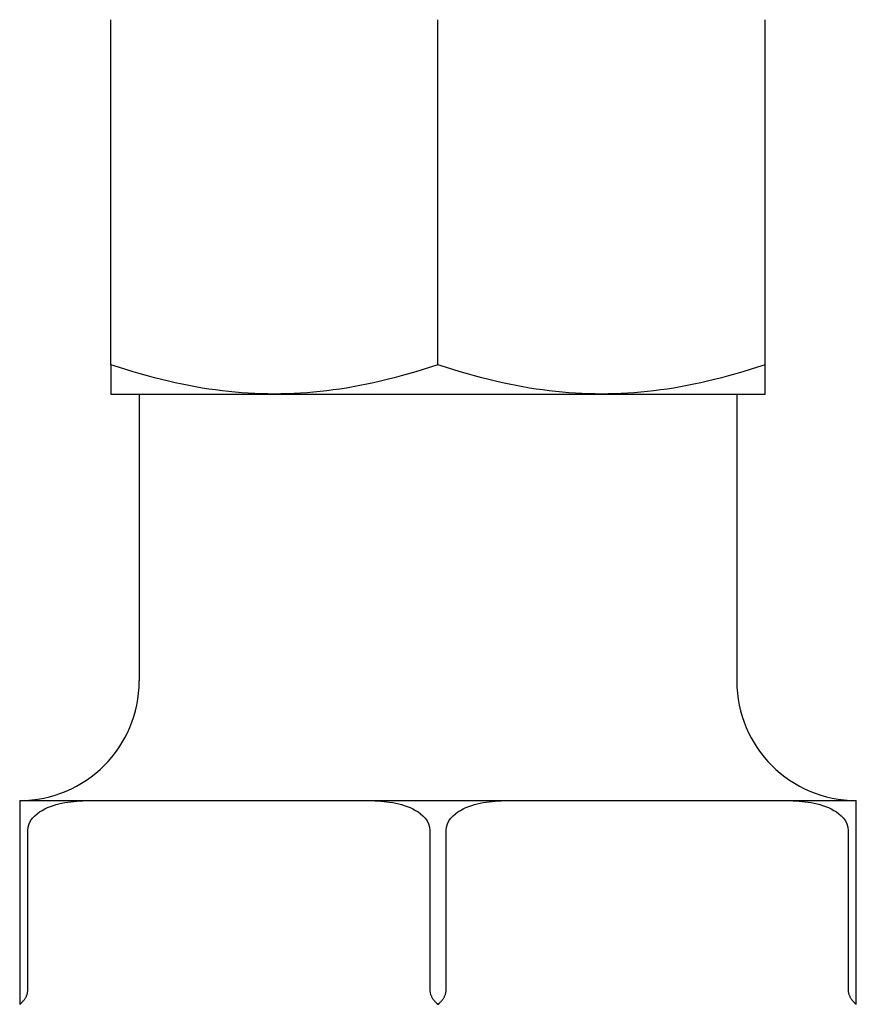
# Model space of a CAD drawing. Header units: millimetres. Extents: x 91 to 3811, y 2 to 387.
# Tile 8 of 15: x 445 to 473, y 234 to 267. Entities that reach past the tile are written whole.
import ezdxf

# ---------------------------------------------------------------- set-up
doc = ezdxf.new("R2010")
doc.units = ezdxf.units.MM
doc.layers.add('DETAIL', color=2, linetype='Continuous')

msp = doc.modelspace()

# ---------------------------------------------------------------- linework, layer by layer
at = {"layer": 'DETAIL'}
for p, q in [((447.746, 255.323), (447.746, 266.867)), ((458.696, 255.323), (458.696, 266.867)), ((469.646, 255.323), (469.646, 266.867)), ((447.746, 255.323), (447.746, 254.345)), ((469.646, 254.345), (469.646, 255.323)), ((447.746, 254.345), (453.221, 254.345)), ((448.696, 254.345), (448.696, 244.745)), ((453.221, 254.345), (464.171, 254.345)), ((464.171, 254.345), (469.646, 254.345)), ((468.696, 254.345), (468.696, 244.745)), ((444.696, 240.745), (447.006, 240.745)), ((444.696, 240.745), (444.696, 239.745)), ((447.006, 240.745), (451.696, 240.745)), ((451.696, 240.745), (456.387, 240.745)), ((456.387, 240.745), (461.006, 240.745)), ((461.006, 240.745), (465.696, 240.745)), ((465.696, 240.745), (470.387, 240.745)), ((470.387, 240.745), (472.696, 240.745)), ((472.696, 239.745), (472.696, 240.745)), ((444.696, 239.745), (444.696, 234.41)), ((444.968, 234.41), (444.968, 239.745)), ((458.424, 239.745), (458.424, 234.41)), ((458.968, 234.41), (458.968, 239.745)), ((472.424, 239.745), (472.424, 234.41)), ((472.696, 234.41), (472.696, 239.745)), ((444.696, 234.41), (444.696, 233.97)), ((472.696, 233.97), (472.696, 234.41)), ((444.696, 233.97), (444.696, 233.93)), ((472.696, 233.93), (472.696, 233.97))]:
    msp.add_line(p, q, dxfattribs=at)
at = {"layer": 'DETAIL', "flags": 128}
for points in [[(453.221, 254.345), (453.002, 254.346), (452.783, 254.351), (452.564, 254.36), (452.346, 254.371), (452.127, 254.386), (451.909, 254.405), (451.69, 254.426), (451.47, 254.451), (451.25, 254.48), (451.029, 254.511), (450.807, 254.546), (450.584, 254.584), (450.359, 254.626), (450.133, 254.671), (449.905, 254.72), (449.676, 254.772), (449.444, 254.828), (449.21, 254.887), (448.973, 254.95), (448.734, 255.017), (448.492, 255.087), (448.247, 255.162), (447.998, 255.24), (447.746, 255.323)], [(458.696, 255.323), (458.444, 255.24), (458.196, 255.162), (457.951, 255.087), (457.709, 255.017), (457.469, 254.95), (457.233, 254.887), (456.999, 254.828), (456.767, 254.772), (456.537, 254.72), (456.309, 254.671), (456.083, 254.626), (455.859, 254.584), (455.635, 254.546), (455.413, 254.511), (455.192, 254.48), (454.972, 254.451), (454.753, 254.426), (454.534, 254.405), (454.315, 254.386), (454.097, 254.371), (453.878, 254.36), (453.66, 254.351), (453.441, 254.346), (453.221, 254.345)], [(464.171, 254.345), (463.952, 254.346), (463.733, 254.351), (463.514, 254.36), (463.296, 254.371), (463.077, 254.386), (462.859, 254.405), (462.64, 254.426), (462.42, 254.451), (462.2, 254.48), (461.979, 254.511), (461.757, 254.546), (461.534, 254.584), (461.309, 254.626), (461.083, 254.671), (460.855, 254.72), (460.626, 254.772), (460.394, 254.828), (460.16, 254.887), (459.923, 254.95), (459.684, 255.017), (459.442, 255.087), (459.197, 255.162), (458.948, 255.24), (458.696, 255.323)], [(469.646, 255.323), (469.394, 255.24), (469.146, 255.162), (468.901, 255.087), (468.659, 255.017), (468.419, 254.95), (468.183, 254.887), (467.949, 254.828), (467.717, 254.772), (467.487, 254.72), (467.259, 254.671), (467.033, 254.626), (466.809, 254.584), (466.585, 254.546), (466.363, 254.511), (466.142, 254.48), (465.922, 254.451), (465.703, 254.426), (465.484, 254.405), (465.265, 254.386), (465.047, 254.371), (464.828, 254.36), (464.61, 254.351), (464.391, 254.346), (464.171, 254.345)], [(444.968, 239.745), (444.98, 239.859), (445.013, 239.967), (445.063, 240.064), (445.126, 240.152), (445.2, 240.233), (445.279, 240.303), (445.359, 240.363), (445.446, 240.417), (445.537, 240.466), (445.632, 240.51), (445.728, 240.549), (445.823, 240.583), (445.916, 240.611), (446.009, 240.636), (446.106, 240.658), (446.204, 240.677), (446.305, 240.694), (446.407, 240.708), (446.509, 240.719), (446.611, 240.729), (446.713, 240.736), (446.813, 240.741), (446.91, 240.744), (447.006, 240.745)], [(456.387, 240.745), (456.482, 240.744), (456.58, 240.741), (456.68, 240.736), (456.781, 240.729), (456.883, 240.719), (456.986, 240.708), (457.087, 240.694), (457.188, 240.677), (457.287, 240.658), (457.383, 240.636), (457.477, 240.611), (457.569, 240.583), (457.664, 240.549), (457.76, 240.51), (457.855, 240.466), (457.947, 240.417), (458.033, 240.363), (458.114, 240.303), (458.193, 240.233), (458.267, 240.152), (458.33, 240.064), (458.379, 239.967), (458.412, 239.859), (458.424, 239.745)], [(458.968, 239.745), (458.98, 239.859), (459.013, 239.967), (459.063, 240.064), (459.126, 240.152), (459.2, 240.233), (459.279, 240.303), (459.359, 240.363), (459.446, 240.417), (459.537, 240.466), (459.632, 240.51), (459.728, 240.549), (459.823, 240.583), (459.916, 240.611), (460.009, 240.636), (460.106, 240.658), (460.204, 240.677), (460.305, 240.694), (460.407, 240.708), (460.509, 240.719), (460.611, 240.729), (460.713, 240.736), (460.813, 240.741), (460.91, 240.744), (461.006, 240.745)], [(470.387, 240.745), (470.482, 240.744), (470.58, 240.741), (470.68, 240.736), (470.781, 240.729), (470.883, 240.719), (470.986, 240.708), (471.087, 240.694), (471.188, 240.677), (471.287, 240.658), (471.383, 240.636), (471.477, 240.611), (471.569, 240.583), (471.664, 240.549), (471.76, 240.51), (471.855, 240.466), (471.947, 240.417), (472.033, 240.363), (472.114, 240.303), (472.193, 240.233), (472.267, 240.152), (472.33, 240.064), (472.379, 239.967), (472.412, 239.859), (472.424, 239.745)], [(444.743, 233.97), (444.758, 233.984), (444.773, 233.999), (444.788, 234.014), (444.802, 234.029), (444.816, 234.045), (444.83, 234.061), (444.843, 234.077), (444.855, 234.094), (444.867, 234.111), (444.879, 234.128), (444.89, 234.145), (444.9, 234.162), (444.91, 234.18), (444.919, 234.199), (444.928, 234.219), (444.936, 234.24), (444.943, 234.261), (444.95, 234.281), (444.955, 234.301), (444.96, 234.322), (444.963, 234.345), (444.966, 234.367), (444.968, 234.389), (444.968, 234.41)], [(458.424, 234.41), (458.425, 234.389), (458.427, 234.367), (458.429, 234.345), (458.433, 234.322), (458.437, 234.301), (458.443, 234.281), (458.449, 234.261), (458.456, 234.24), (458.465, 234.219), (458.474, 234.199), (458.483, 234.18), (458.492, 234.162), (458.503, 234.145), (458.513, 234.128), (458.525, 234.111), (458.537, 234.094), (458.55, 234.077), (458.563, 234.061), (458.576, 234.045), (458.59, 234.029), (458.605, 234.014), (458.619, 233.999), (458.634, 233.984), (458.649, 233.97)], [(458.743, 233.97), (458.758, 233.984), (458.773, 233.999), (458.788, 234.014), (458.802, 234.029), (458.816, 234.045), (458.83, 234.061), (458.843, 234.077), (458.855, 234.094), (458.867, 234.111), (458.879, 234.128), (458.89, 234.145), (458.9, 234.162), (458.91, 234.18), (458.919, 234.199), (458.928, 234.219), (458.936, 234.24), (458.943, 234.261), (458.95, 234.281), (458.955, 234.301), (458.96, 234.322), (458.963, 234.345), (458.966, 234.367), (458.968, 234.389), (458.968, 234.41)], [(472.424, 234.41), (472.425, 234.389), (472.427, 234.367), (472.429, 234.345), (472.433, 234.322), (472.437, 234.301), (472.443, 234.281), (472.449, 234.261), (472.456, 234.24), (472.465, 234.219), (472.474, 234.199), (472.483, 234.18), (472.492, 234.162), (472.503, 234.145), (472.513, 234.128), (472.525, 234.111), (472.537, 234.094), (472.55, 234.077), (472.563, 234.061), (472.576, 234.045), (472.59, 234.029), (472.605, 234.014), (472.619, 233.999), (472.634, 233.984), (472.649, 233.97)], [(444.696, 233.93), (444.698, 233.931), (444.7, 233.933), (444.702, 233.934), (444.704, 233.936), (444.706, 233.938), (444.708, 233.939), (444.71, 233.941), (444.712, 233.943), (444.714, 233.945), (444.716, 233.946), (444.718, 233.948), (444.72, 233.95), (444.722, 233.951), (444.724, 233.953), (444.726, 233.955), (444.728, 233.956), (444.73, 233.958), (444.731, 233.96), (444.733, 233.962), (444.735, 233.963), (444.737, 233.965), (444.739, 233.967), (444.741, 233.969), (444.743, 233.97)], [(458.649, 233.97), (458.651, 233.969), (458.653, 233.967), (458.655, 233.965), (458.657, 233.963), (458.659, 233.962), (458.661, 233.96), (458.663, 233.958), (458.665, 233.956), (458.667, 233.955), (458.669, 233.953), (458.671, 233.951), (458.673, 233.95), (458.675, 233.948), (458.677, 233.946), (458.679, 233.945), (458.681, 233.943), (458.682, 233.941), (458.684, 233.939), (458.686, 233.938), (458.688, 233.936), (458.69, 233.934), (458.692, 233.933), (458.694, 233.931), (458.696, 233.93)], [(458.696, 233.93), (458.698, 233.931), (458.7, 233.933), (458.702, 233.934), (458.704, 233.936), (458.706, 233.938), (458.708, 233.939), (458.71, 233.941), (458.712, 233.943), (458.714, 233.945), (458.716, 233.946), (458.718, 233.948), (458.72, 233.95), (458.722, 233.951), (458.724, 233.953), (458.726, 233.955), (458.728, 233.956), (458.73, 233.958), (458.731, 233.96), (458.733, 233.962), (458.735, 233.963), (458.737, 233.965), (458.739, 233.967), (458.741, 233.969), (458.743, 233.97)], [(472.649, 233.97), (472.651, 233.969), (472.653, 233.967), (472.655, 233.965), (472.657, 233.963), (472.659, 233.962), (472.661, 233.96), (472.663, 233.958), (472.665, 233.956), (472.667, 233.955), (472.669, 233.953), (472.671, 233.951), (472.673, 233.95), (472.675, 233.948), (472.677, 233.946), (472.679, 233.945), (472.681, 233.943), (472.682, 233.941), (472.684, 233.939), (472.686, 233.938), (472.688, 233.936), (472.69, 233.934), (472.692, 233.933), (472.694, 233.931), (472.696, 233.93)]]:
    msp.add_lwpolyline(points, dxfattribs=at)
at = {"layer": 'DETAIL'}
for centre, start, end in [((444.696, 244.745), 270, 0), ((472.696, 244.745), 180, 270)]:
    msp.add_arc(centre, 4, start, end, dxfattribs=at)

doc.saveas('drawing.dxf')
